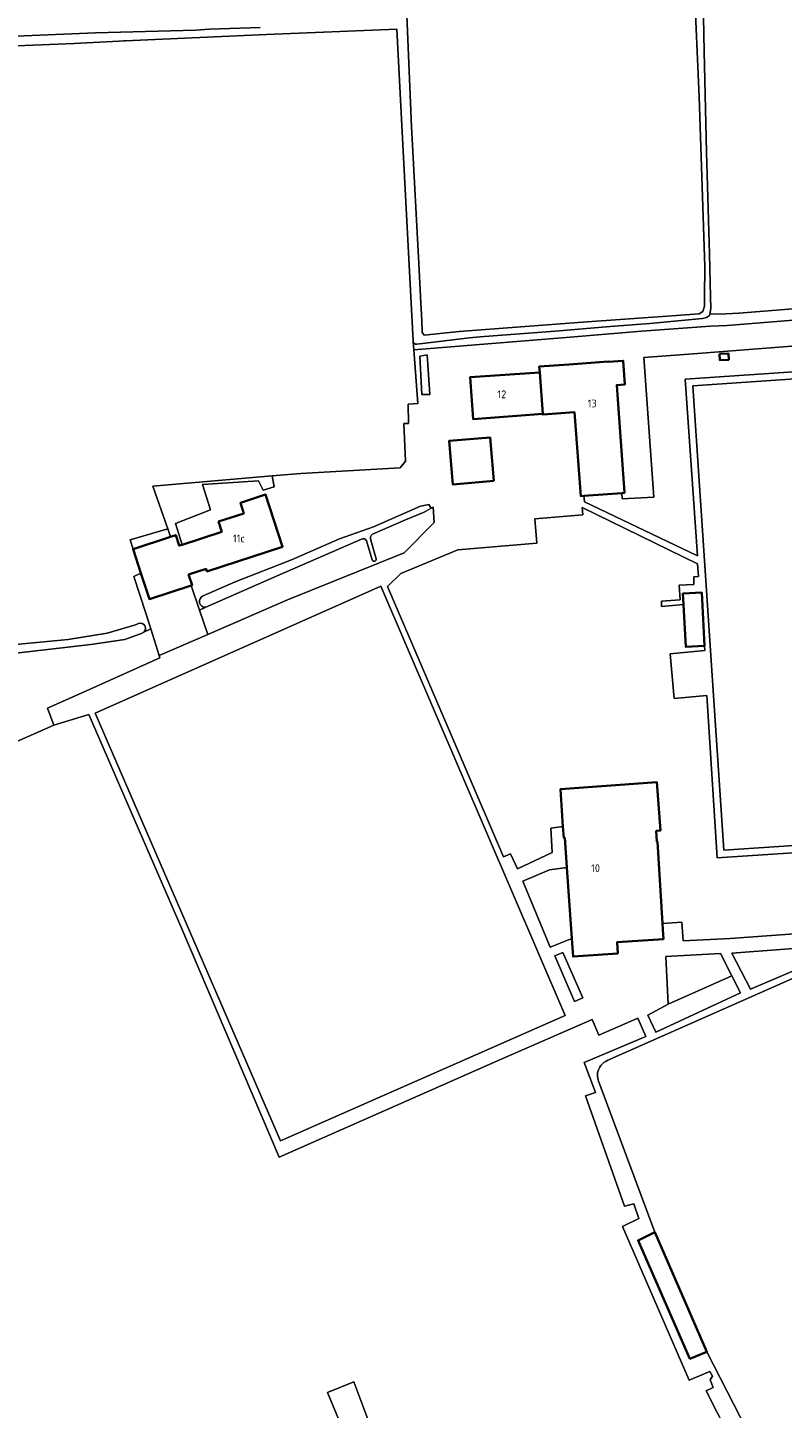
# Model space of a CAD drawing. Header units: metres. Extents: x 245598 to 248629, y 478632 to 481821.
# Tile 12 of 122: x 246709 to 246884, y 479743 to 480062. Entities that reach past the tile are written whole.
import ezdxf
from ezdxf.enums import TextEntityAlignment as Align

# ---------------------------------------------------------------- set-up
doc = ezdxf.new("R2010")
doc.units = ezdxf.units.M
for name, color, linetype, lineweight in [('B-XX-GR-GRAS-GV', 60, 'Continuous', 13), ('B-XX-GR-GROENVOORZIENING-GV', 80, 'Continuous', 18), ('B-XX-GR-HOUTWAL-GV', 40, 'Continuous', 13), ('B-XX-IE-TERREINAFSCHEIDING_KUNSTMATIG_HEKWERK-G', 20, 'IE-TERREINAFSCHEIDING-KUNSTMATIG', 18), ('B-XX-OG-BEBOUWING-GV', 7, 'Continuous', 35), ('B-XX-OG-BEBOUWING-T18', 10, 'Continuous', 18), ('B-XX-OG-BEBOUWING_LOODS-GV', 7, 'Continuous', 35), ('B-XX-OG-TERREIN_ONBEGROEID-GV', 7, 'Continuous', 18), ('B-XX-OG-WATER_GREPPEL-GV', 160, 'Continuous', 18), ('B-XX-VH-VERHARDING_OPEN-GV', 252, 'Continuous', 18)]:
    doc.layers.add(name, color=color, linetype=linetype, lineweight=lineweight)
doc.styles.add('NLCS-ISO-M-T18', font='NLCS-ISO.ttf', dxfattribs={"height": 1.8})
doc.linetypes.add('IE-TERREINAFSCHEIDING-KUNSTMATIG', pattern='A,4,[82,NLCS.SHX,S=0.75,R=90,X=0,Y=0],4,-2', length=10)

msp = doc.modelspace()

# ---------------------------------------------------------------- linework, layer by layer
at = {"layer": 'B-XX-GR-GRAS-GV'}
for points in [[(246865.49, 480072.68), (246865.825, 480056.712), (246866.375, 480033.425), (246867.063, 480009.825), (246867.308, 480000), (246867.375, 479997.288), (246867.144, 479995.978), (246870.864, 479996.057), (246873.825, 479996.163), (246921.136, 480000)], [(246797.038, 480065.163), (246797.313, 480057.625), (246798.137, 480039.362), (246799.875, 480006.225), (246800.206, 480000), (246800.5, 479994.487), (246800.575, 479991.725), (246801, 479991.138), (246809.125, 479991.987), (246837.7, 479994.125), (246858.325, 479995.575), (246864.675, 479996.075), (246865.525, 479996.587), (246865.887, 479997.775), (246865.905, 480000), (246865.963, 480006.962), (246864.675, 480046.275), (246863.775, 480067.225)], [(246674.435, 480059.2), (246684.135, 480059.462), (246704.676, 480060.197), (246725.011, 480061.021), (246748.194, 480061.673), (246751.338, 480061.875), (246763.087, 480062.275)]]:
    msp.add_lwpolyline(points, dxfattribs=at)
at = {"layer": 'B-XX-GR-GROENVOORZIENING-GV'}
for points in [[(246798.475, 479989.763), (246797.932, 480000), (246796.225, 480032.175), (246794.688, 480061.925), (246764.525, 480060.638), (246731.963, 480059.225), (246731.945, 480059.224), (246731.537, 480059.2), (246730.362, 480059.125), (246720.025, 480058.563), (246704.825, 480057.925), (246674.938, 480056.625), (246674.9, 480052.425), (246676.325, 480011.1), (246676.726, 480000), (246677.4, 479981.375), (246677.475, 479978.837), (246677.494, 479978.786), (246678.024, 479974.489), (246678, 479974.413), (246678.188, 479968.175), (246679.063, 479943.175), (246679.774, 479922.84), (246679.527, 479918.548)], [(246798.483, 479989.649), (246798.627, 479987.682), (246834.794, 479990.645), (246851.304, 479992.021), (246867.287, 479993.175), (246871.175, 479993.313), (246891.187, 479994.923), (246916.988, 479996.693), (246936.109, 479997.39), (246939.273, 479997.721), (246939.158, 480000), (246939.084, 480001.456), (246938.899, 480001.441), (246921.136, 480000), (246873.825, 479996.163), (246870.864, 479996.057), (246867.144, 479995.978)], [(246867.144, 479995.978), (246867.088, 479995.663), (246866.375, 479995.2), (246865.425, 479994.975), (246853.238, 479993.837), (246844.037, 479993.075), (246831.313, 479992), (246813.925, 479990.712), (246811.51, 479990.495), (246799.36, 479988.982)], [(246736.035, 479922.32), (246737.753, 479923.202), (246736.63, 479926.791), (246733.859, 479935.293), (246735.493, 479936.032), (246733.666, 479941.623), (246733.012, 479943.768), (246741.706, 479946.309), (246738.243, 479956.151), (246765.881, 479958.54), (246772.494, 479959.112), (246795.509, 479960.439), (246796.687, 479961.916), (246796.337, 479970.682), (246797.38, 479970.653), (246797.329, 479975.112), (246799.534, 479975.281), (246798.627, 479987.682), (246798.483, 479989.649)], [(246902.975, 479989.837), (246863.287, 479986.788), (246851.875, 479985.925), (246854.189, 479953.62), (246846.863, 479953.242), (246846.733, 479954.582), (246837.97, 479953.94), (246838.131, 479952.584), (246864.265, 479940.053), (246861.448, 479980.91), (246936.51, 479986.043)], [(246943.871, 479875.12), (246868.808, 479870.171), (246866.425, 479907.748), (246858.855, 479907.063), (246857.952, 479917.392), (246865.951, 479918.139), (246865.914, 479919.225), (246861.554, 479918.995), (246861.036, 479928.821), (246855.979, 479928.354), (246855.916, 479929.549), (246860.268, 479929.862), (246860.049, 479933.295), (246863.434, 479933.441), (246863.401, 479935.219), (246864.474, 479935.282), (246864.286, 479938.194), (246837.599, 479951.245), (246837.724, 479949.559), (246826.66, 479948.624), (246827.066, 479943.015), (246808.799, 479941.456), (246795.657, 479935.951), (246792.534, 479932.943), (246819.383, 479870.418), (246821.006, 479871.125), (246822.636, 479867.633), (246830.662, 479871.445), (246830.317, 479877.054), (246833.145, 479877.457), (246832.592, 479886.098), (246854.889, 479887.671), (246855.678, 479876.49), (246854.729, 479876.418), (246854.885, 479873.902), (246854.985, 479873.909), (246856.162, 479855.012), (246860.636, 479855.291), (246860.952, 479851.016), (246871.814, 479851.548), (246895.193, 479853.202)], [(246688.447, 479918.036), (246691.375, 479918.238), (246705.675, 479919.438), (246718.625, 479920.725), (246727.713, 479922.175), (246734.225, 479924.075), (246734.939, 479924.374)], [(246879.197, 479721.496), (246866.317, 479746.92), (246867.91, 479747.658), (246867.233, 479749.435), (246867.753, 479750.255), (246867.138, 479751.389), (246862.329, 479749.359), (246846.891, 479784.895), (246850.72, 479786.739), (246849.519, 479790.171), (246847.374, 479789.647), (246838.357, 479815.137), (246840.686, 479815.876), (246838.026, 479822.808), (246852.348, 479828.882), (246850.472, 479833.094), (246841.466, 479829.189), (246839.928, 479832.804), (246818.729, 479823.516), (246767.479, 479800.975), (246744.72, 479854.279), (246723.408, 479903.386), (246715.334, 479900.902), (246705.378, 479896.518)], [(246906.173, 479851.068), (246843.381, 479823.287)], [(246841.526, 479818.147), (246854.438, 479783.575), (246866.475, 479755.925), (246883.346, 479722.947)]]:
    msp.add_lwpolyline(points, dxfattribs=at)
for points in [[(246798.483, 479989.649, -0.033704), (246798.475, 479989.763)], [(246799.36, 479988.982, -0.4075438), (246798.483, 479989.649)], [(246734.939, 479924.374, -0.9069688), (246736.035, 479922.32)], [(246843.381, 479823.287, 0.4252829), (246841.526, 479818.147)]]:
    msp.add_lwpolyline(points, format="xyb", dxfattribs=at)
for points in [[(246869.376, 479986.745), (246871.42, 479986.872), (246871.509, 479985.43), (246869.466, 479985.303)], [(246800.014, 479986.274), (246800.525, 479977.358), (246802.318, 479977.411), (246801.757, 479986.525)], [(246942.165, 479876.734), (246935.307, 479984.279), (246863.218, 479979.403), (246870.376, 479871.958)], [(246742.338, 479944.456), (246743.54, 479944.849), (246744.336, 479942.414), (246745.016, 479942.636), (246743.477, 479947.508), (246751.595, 479950.707), (246749.717, 479956.59), (246762.682, 479957.436), (246763.758, 479955.261), (246766.301, 479956), (246765.881, 479958.54), (246738.243, 479956.151), (246741.706, 479946.309)], [(246790.979, 479933.003), (246724.918, 479903.67), (246767.829, 479804.721), (246833.623, 479833.731)], [(246835.187, 479851.555), (246834.046, 479867.921), (246830.062, 479867.425), (246823.843, 479864.78), (246830.179, 479849.554)], [(246876.508, 479839.792), (246896.221, 479848.2), (246895.736, 479849.889), (246872.185, 479848.166)], [(246835.786, 479836.972), (246837.746, 479837.772), (246833.103, 479848.31), (246831.265, 479847.51)], [(246857.474, 479836.335), (246852.787, 479833.776), (246854.617, 479829.855), (246874.211, 479838.966), (246872.204, 479842.927)], [(246784.765, 479748.962), (246793.819, 479724.95), (246788.638, 479722.582), (246778.699, 479746.466)]]:
    msp.add_lwpolyline(points, close=True, dxfattribs=at)
at = {"layer": 'B-XX-GR-HOUTWAL-GV'}
for points in [[(246749.032, 479927.502), (246750.954, 479921.861), (246769.438, 479929.863), (246796.414, 479940.72), (246803.346, 479947.733), (246803.091, 479951.312), (246802.675, 479951.063), (246801, 479950.137), (246796.725, 479948.375), (246789.085, 479945.047)], [(246786.509, 479943.925), (246765.788, 479934.9), (246750.494, 479928.167), (246749.032, 479927.502)], [(246789.012, 479939.091), (246787.713, 479943.518)], [(246788.701, 479943.71), (246789.932, 479939.334)], [(246705.378, 479896.518), (246715.334, 479900.902), (246713.918, 479904.851), (246723.731, 479909.236), (246739.867, 479916.445), (246739.697, 479916.988), (246737.753, 479923.202), (246736.035, 479922.32)], [(246735.777, 479922.19), (246731.775, 479920.725), (246723.9, 479919.575), (246707.238, 479917.625), (246695.025, 479916.637), (246691.575, 479916.262), (246689.156, 479915.902), (246688.852, 479915.861), (246682.129, 479914.851), (246674.295, 479914.398), (246668.738, 479914.168)]]:
    msp.add_lwpolyline(points, dxfattribs=at)
for points in [[(246787.713, 479943.518, 0.4083177), (246786.509, 479943.925)], [(246789.085, 479945.047, 0.3726676), (246788.701, 479943.71)], [(246789.932, 479939.334, -0.8982624), (246789.012, 479939.091)], [(246736.035, 479922.32, -0.0619813), (246735.777, 479922.19)]]:
    msp.add_lwpolyline(points, format="xyb", dxfattribs=at)
at = {"layer": 'B-XX-IE-TERREINAFSCHEIDING_KUNSTMATIG_HEKWERK-G'}
for points in [[(246873.825, 479996.163), (246921.136, 480000)], [(246863.218, 479979.403), (246935.307, 479984.279), (246942.165, 479876.734)], [(246942.165, 479876.734), (246870.376, 479871.958), (246863.218, 479979.403)], [(246736.63, 479926.791), (246733.859, 479935.293), (246735.493, 479936.032)], [(246767.829, 479804.721), (246724.918, 479903.67), (246790.979, 479933.003)], [(246790.979, 479933.003), (246833.623, 479833.731), (246767.829, 479804.721)], [(246843.381, 479823.287), (246906.173, 479851.068)], [(246854.438, 479783.575), (246841.526, 479818.147)], [(246883.346, 479722.947), (246866.475, 479755.925)]]:
    msp.add_lwpolyline(points, dxfattribs=at)
msp.add_lwpolyline([(246841.526, 479818.147, -0.4252829), (246843.381, 479823.287)], format="xyb", dxfattribs=at)
at = {"layer": 'B-XX-OG-BEBOUWING-GV'}
for points in [[(246869.376, 479986.745), (246869.466, 479985.303), (246871.509, 479985.43), (246871.42, 479986.872)], [(246837.97, 479953.94), (246846.733, 479954.582), (246847.408, 479954.632), (246845.578, 479979.563), (246847.489, 479979.704), (246847.088, 479985.172), (246843.588, 479984.904), (246843.581, 479985.004), (246834.613, 479984.346), (246827.671, 479983.842), (246827.803, 479982.492), (246828.478, 479972.897), (246828.49, 479972.725), (246835.843, 479973.269), (246837.266, 479953.888)], [(246828.478, 479972.897), (246827.803, 479982.492), (246811.647, 479981.357), (246812.394, 479971.658)], [(246817.116, 479957.37), (246816.315, 479967.415), (246806.837, 479966.659), (246807.64, 479956.585)], [(246750.751, 479936.43), (246768.284, 479942.159), (246764.344, 479954.219), (246758.499, 479952.309), (246759.294, 479949.877), (246753.449, 479947.968), (246754.21, 479945.64), (246745.016, 479942.636), (246744.336, 479942.414), (246743.54, 479944.849), (246742.338, 479944.456), (246733.666, 479941.623), (246735.493, 479936.032), (246737.452, 479930.035), (246747.096, 479933.186), (246747.324, 479933.26), (246746.543, 479935.7), (246750.564, 479937.046)], [(246834.046, 479867.921), (246835.187, 479851.555), (246835.481, 479847.34), (246845.837, 479848.084), (246845.653, 479850.649), (246856.404, 479851.403), (246856.251, 479853.577), (246856.162, 479855.012), (246854.985, 479873.909), (246854.885, 479873.902), (246854.729, 479876.418), (246855.678, 479876.49), (246854.889, 479887.671), (246832.592, 479886.098), (246833.145, 479877.457), (246833.313, 479874.835), (246833.563, 479874.851)], [(246866.475, 479755.925), (246854.438, 479783.575), (246850.512, 479781.7), (246862.525, 479754.3)]]:
    msp.add_lwpolyline(points, close=True, dxfattribs=at)
at = {"layer": 'B-XX-OG-BEBOUWING_LOODS-GV'}
msp.add_lwpolyline([(246865.914, 479919.225), (246865.264, 479931.548), (246860.904, 479931.318), (246861.036, 479928.821), (246861.554, 479918.995)], close=True, dxfattribs=at)
at = {"layer": 'B-XX-OG-TERREIN_ONBEGROEID-GV'}
msp.add_lwpolyline([(246872.204, 479842.927), (246869.585, 479848.095), (246856.941, 479847.369), (246857.474, 479836.335)], close=True, dxfattribs=at)
at = {"layer": 'B-XX-OG-WATER_GREPPEL-GV'}
for points in [[(246867.308, 480000), (246867.063, 480009.825), (246866.375, 480033.425), (246865.825, 480056.712), (246865.49, 480072.68)], [(246863.775, 480067.225), (246864.675, 480046.275), (246865.963, 480006.962), (246865.905, 480000), (246865.887, 479997.775), (246865.525, 479996.587), (246864.675, 479996.075), (246858.325, 479995.575), (246837.7, 479994.125), (246809.125, 479991.987), (246801, 479991.138), (246800.575, 479991.725), (246800.5, 479994.487), (246800.206, 480000), (246799.875, 480006.225), (246798.137, 480039.362), (246797.313, 480057.625), (246797.038, 480065.163)], [(246763.087, 480062.275), (246751.338, 480061.875), (246748.194, 480061.673), (246725.011, 480061.021), (246704.676, 480060.197), (246684.135, 480059.462), (246674.435, 480059.2)], [(246679.527, 479918.548), (246679.774, 479922.84), (246679.063, 479943.175), (246678.188, 479968.175), (246678, 479974.413), (246678.024, 479974.489), (246677.494, 479978.786), (246677.475, 479978.837), (246677.4, 479981.375), (246676.726, 480000), (246676.325, 480011.1), (246674.9, 480052.425), (246674.938, 480056.625), (246704.825, 480057.925), (246720.025, 480058.563), (246730.362, 480059.125), (246731.537, 480059.2), (246731.945, 480059.224), (246731.963, 480059.225), (246764.525, 480060.638), (246794.688, 480061.925), (246796.225, 480032.175), (246797.932, 480000), (246798.475, 479989.763)], [(246799.36, 479988.982), (246811.51, 479990.495), (246813.925, 479990.712), (246831.313, 479992), (246844.037, 479993.075), (246853.238, 479993.837), (246865.425, 479994.975), (246866.375, 479995.2), (246867.088, 479995.663), (246867.144, 479995.978), (246867.375, 479997.288), (246867.308, 480000)], [(246789.085, 479945.047), (246796.725, 479948.375), (246801, 479950.137), (246802.675, 479951.063), (246802.125, 479951.913), (246800.175, 479951.525), (246789.275, 479946.762), (246781.438, 479944), (246770.337, 479939.125), (246757.325, 479934.012), (246749.89, 479930.762)], [(246750.494, 479928.167), (246765.788, 479934.9), (246786.509, 479943.925)], [(246787.713, 479943.518), (246789.012, 479939.091)], [(246789.932, 479939.334), (246788.701, 479943.71)], [(246734.939, 479924.374), (246734.225, 479924.075), (246727.713, 479922.175), (246718.625, 479920.725), (246705.675, 479919.438), (246691.375, 479918.238), (246688.447, 479918.036)], [(246691.575, 479916.262), (246695.025, 479916.637), (246707.238, 479917.625), (246723.9, 479919.575), (246731.775, 479920.725), (246735.777, 479922.19)]]:
    msp.add_lwpolyline(points, dxfattribs=at)
for points in [[(246798.475, 479989.763, 0.033704), (246798.483, 479989.649)], [(246798.483, 479989.649, 0.4075438), (246799.36, 479988.982)], [(246786.509, 479943.925, -0.4083177), (246787.713, 479943.518)], [(246788.701, 479943.71, -0.3726676), (246789.085, 479945.047)], [(246789.012, 479939.091, 0.8982624), (246789.932, 479939.334)], [(246749.89, 479930.762, 0.874083), (246750.494, 479928.167)], [(246736.035, 479922.32, 0.9069688), (246734.939, 479924.374)], [(246735.777, 479922.19, 0.0619813), (246736.035, 479922.32)]]:
    msp.add_lwpolyline(points, format="xyb", dxfattribs=at)
at = {"layer": 'B-XX-VH-VERHARDING_OPEN-GV'}
for points in [[(246891.187, 479994.923), (246871.175, 479993.313), (246867.287, 479993.175), (246851.304, 479992.021), (246834.794, 479990.645), (246798.627, 479987.682), (246799.534, 479975.281), (246797.329, 479975.112), (246797.38, 479970.653), (246796.337, 479970.682), (246796.687, 479961.916), (246795.509, 479960.439), (246772.494, 479959.112), (246765.881, 479958.54), (246766.301, 479956), (246763.758, 479955.261), (246762.682, 479957.436), (246749.717, 479956.59), (246751.595, 479950.707), (246743.477, 479947.508), (246745.016, 479942.636), (246754.21, 479945.64), (246753.449, 479947.968), (246759.294, 479949.877), (246758.499, 479952.309)], [(246936.51, 479986.043), (246861.448, 479980.91), (246864.265, 479940.053), (246838.131, 479952.584), (246837.97, 479953.94), (246837.266, 479953.888), (246835.843, 479973.269), (246828.49, 479972.725), (246828.478, 479972.897), (246812.394, 479971.658), (246811.647, 479981.357), (246827.803, 479982.492), (246827.671, 479983.842), (246834.613, 479984.346), (246843.581, 479985.004), (246843.588, 479984.904), (246847.088, 479985.172), (246847.489, 479979.704), (246845.578, 479979.563), (246847.408, 479954.632), (246846.733, 479954.582), (246846.863, 479953.242), (246854.189, 479953.62), (246851.875, 479985.925), (246863.287, 479986.788), (246902.975, 479989.837)], [(246749.89, 479930.762), (246757.325, 479934.012), (246770.337, 479939.125), (246781.438, 479944), (246789.275, 479946.762), (246800.175, 479951.525), (246802.125, 479951.913), (246802.675, 479951.063), (246803.091, 479951.312), (246803.346, 479947.733), (246796.414, 479940.72), (246769.438, 479929.863), (246750.954, 479921.861), (246739.697, 479916.988), (246739.867, 479916.445), (246723.731, 479909.236), (246713.918, 479904.851), (246715.334, 479900.902), (246723.408, 479903.386), (246744.72, 479854.279), (246767.479, 479800.975), (246818.729, 479823.516), (246839.928, 479832.804), (246841.466, 479829.189), (246850.472, 479833.094), (246852.348, 479828.882), (246838.026, 479822.808), (246840.686, 479815.876), (246838.357, 479815.137), (246847.374, 479789.647), (246849.519, 479790.171), (246850.72, 479786.739), (246846.891, 479784.895), (246862.329, 479749.359), (246867.138, 479751.389), (246867.753, 479750.255), (246867.233, 479749.435), (246867.91, 479747.658), (246866.317, 479746.92), (246879.197, 479721.496)], [(246758.499, 479952.309), (246764.344, 479954.219), (246768.284, 479942.159), (246750.751, 479936.43), (246750.564, 479937.046), (246746.543, 479935.7), (246747.324, 479933.26), (246747.096, 479933.186), (246749.032, 479927.502), (246750.494, 479928.167)], [(246895.193, 479853.202), (246871.814, 479851.548), (246860.952, 479851.016), (246860.636, 479855.291), (246856.162, 479855.012), (246856.251, 479853.577), (246856.404, 479851.403), (246845.653, 479850.649), (246845.837, 479848.084), (246835.481, 479847.34), (246835.187, 479851.555), (246830.179, 479849.554), (246823.843, 479864.78), (246830.062, 479867.425), (246834.046, 479867.921), (246833.563, 479874.851), (246833.313, 479874.835), (246833.145, 479877.457), (246830.317, 479877.054), (246830.662, 479871.445), (246822.636, 479867.633), (246821.006, 479871.125), (246819.383, 479870.418), (246792.534, 479932.943), (246795.657, 479935.951), (246808.799, 479941.456), (246827.066, 479943.015), (246826.66, 479948.624), (246837.724, 479949.559), (246837.599, 479951.245), (246864.286, 479938.194), (246864.474, 479935.282), (246863.401, 479935.219), (246863.434, 479933.441), (246860.049, 479933.295), (246860.268, 479929.862), (246855.916, 479929.549), (246855.979, 479928.354), (246861.036, 479928.821), (246860.904, 479931.318), (246865.264, 479931.548), (246865.914, 479919.225), (246865.951, 479918.139), (246857.952, 479917.392), (246858.855, 479907.063), (246866.425, 479907.748), (246868.808, 479870.171), (246943.871, 479875.12)], [(246843.381, 479823.287), (246906.173, 479851.068)], [(246883.346, 479722.947), (246866.475, 479755.925), (246862.525, 479754.3), (246850.512, 479781.7), (246854.438, 479783.575), (246841.526, 479818.147)]]:
    msp.add_lwpolyline(points, dxfattribs=at)
for points in [[(246802.318, 479977.411), (246800.525, 479977.358), (246800.014, 479986.274), (246801.757, 479986.525)], [(246863.218, 479979.403), (246935.307, 479984.279), (246942.165, 479876.734), (246870.376, 479871.958)], [(246817.116, 479957.37), (246807.64, 479956.585), (246806.837, 479966.659), (246816.315, 479967.415)], [(246733.666, 479941.623), (246742.338, 479944.456), (246741.706, 479946.309), (246733.012, 479943.768)], [(246747.096, 479933.186), (246737.452, 479930.035), (246735.493, 479936.032), (246733.859, 479935.293), (246736.63, 479926.791), (246737.753, 479923.202), (246739.697, 479916.988), (246750.954, 479921.861), (246749.032, 479927.502)], [(246767.829, 479804.721), (246724.918, 479903.67), (246790.979, 479933.003), (246833.623, 479833.731)], [(246872.185, 479848.166), (246895.736, 479849.889), (246896.221, 479848.2), (246876.508, 479839.792)], [(246833.103, 479848.31), (246837.746, 479837.772), (246835.786, 479836.972), (246831.265, 479847.51)], [(246856.941, 479847.369), (246869.585, 479848.095), (246872.204, 479842.927), (246874.211, 479838.966), (246854.617, 479829.855), (246852.787, 479833.776), (246857.474, 479836.335)], [(246788.638, 479722.582), (246793.819, 479724.95), (246784.765, 479748.962), (246778.699, 479746.466)]]:
    msp.add_lwpolyline(points, close=True, dxfattribs=at)
for points in [[(246750.494, 479928.167, -0.874083), (246749.89, 479930.762)], [(246841.526, 479818.147, -0.4252829), (246843.381, 479823.287)]]:
    msp.add_lwpolyline(points, format="xyb", dxfattribs=at)

# ---------------------------------------------------------------- texts
at = {"layer": 'B-XX-OG-BEBOUWING-T18', "style": 'NLCS-ISO-M-T18'}
for s, p in [('12', (246819.012, 479977.423)), ('13', (246839.914, 479975.306)), ('11c', (246758.158, 479944.085)), ('10', (246840.692, 479867.808))]:
    msp.add_text(s, height=1.8, dxfattribs=at).set_placement(p, align=Align.MIDDLE_CENTER)

doc.saveas('drawing.dxf')
